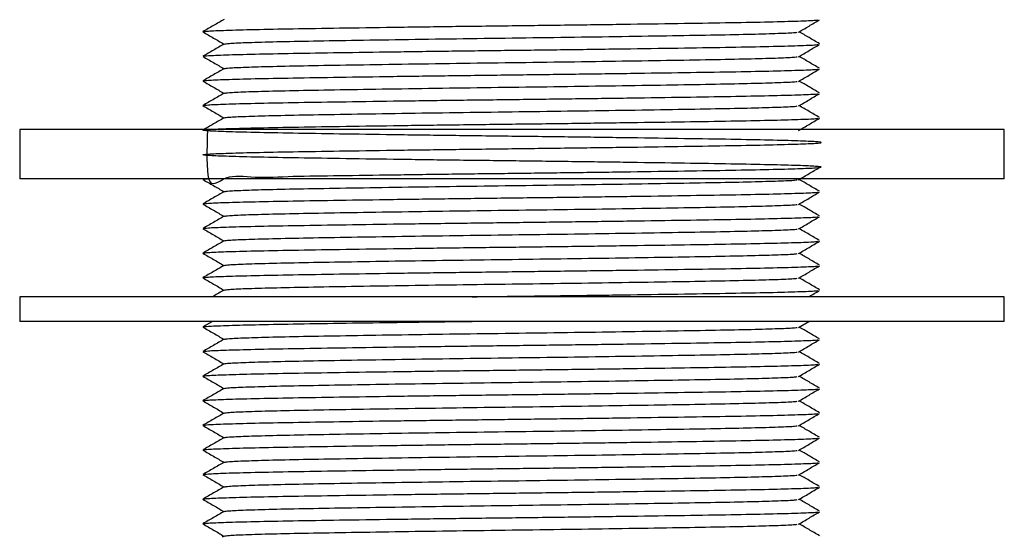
# Model space of a CAD drawing. Header units: millimetres. Extents: x 5 to 273, y 7 to 200.
# Tile 7 of 13: x 108 to 128, y 23 to 33. Entities that reach past the tile are written whole.
import ezdxf

# ---------------------------------------------------------------- set-up
doc = ezdxf.new("R2010")
doc.units = ezdxf.units.MM

msp = doc.modelspace()

# ---------------------------------------------------------------- linework, layer by layer
at = {"color": 7, "linetype": 'Continuous', "lineweight": 25}
for p, q in [((108.08311, 31.21081), (108.08311, 30.21081)), ((124.72239, 31.21081), (108.08311, 31.21081)), ((128.08311, 31.21081), (124.72239, 31.21081)), ((128.08311, 30.21081), (128.08311, 31.21081)), ((124.72239, 30.21081), (108.08311, 30.21081)), ((111.81272, 30.19982), (111.89851, 30.21081)), ((128.08311, 30.21081), (124.72239, 30.21081)), ((108.08311, 27.81309), (108.08311, 27.31309)), ((128.08311, 27.81309), (108.08311, 27.81309)), ((128.08311, 27.31309), (128.08311, 27.81309)), ((128.08311, 27.31309), (108.08311, 27.31309)), ((111.99766, 27.31309), (111.80143, 27.19977)), ((123.90044, 27.19007), (124.11248, 27.31309)), ((112.23455, 22.94989), (112.19292, 22.92585))]:
    msp.add_line(p, q, dxfattribs=at)
for points, knots in [([(112.23455, 33.44989), (112.16236, 33.4082), (112.01799, 33.32483), (111.87362, 33.24146), (111.80143, 33.19977)], [0, 0, 0, 0, 0.49999694, 1, 1, 1, 1]), ([(111.81272, 33.19982), (111.83401, 33.2043), (111.8796, 33.21388), (112.24397, 33.22946), (112.8266, 33.24559), (113.61253, 33.26071), (114.56646, 33.27582), (115.66292, 33.29196), (116.85349, 33.30809), (118.08311, 33.32321), (119.31274, 33.33832), (120.50328, 33.35446), (121.59985, 33.37059), (122.55336, 33.38571), (123.34086, 33.40082), (123.91751, 33.41694), (124.24624, 33.43027), (124.28887, 33.4377), (124.30212, 33.44001)], [0, 0, 0, 0, 0.05760211, 0.12334211, 0.18908211, 0.25355853, 0.31803494, 0.38377494, 0.44951494, 0.51399135, 0.57846777, 0.64420777, 0.70994776, 0.77442418, 0.83890059, 0.90464059, 0.97038059, 1, 1, 1, 1]), ([(123.90044, 33.19007), (123.97228, 33.23175), (124.11595, 33.3151), (124.25963, 33.39845), (124.33147, 33.44012)], [0, 0, 0, 0, 0.49999945, 1, 1, 1, 1]), ([(111.80143, 33.19664), (111.87362, 33.15496), (112.01702, 33.07215), (112.16042, 32.98933), (112.23164, 32.94821)], [0, 0, 0, 0, 0.50338423, 1, 1, 1, 1]), ([(112.24549, 32.94991), (112.26523, 32.95436), (112.30764, 32.96391), (112.64644, 32.97946), (113.18886, 32.99559), (113.92064, 33.01071), (114.80882, 33.02582), (115.82971, 33.04196), (116.93823, 33.05809), (118.08311, 33.07321), (119.22799, 33.08832), (120.33648, 33.10446), (121.35749, 33.12059), (122.24527, 33.13571), (122.97852, 33.15082), (123.51538, 33.16694), (123.82122, 33.18026), (123.8609, 33.18767), (123.87317, 33.18996)], [0, 0, 0, 0, 0.05726825, 0.12304566, 0.18882307, 0.25333612, 0.31784917, 0.38362658, 0.44940399, 0.51391704, 0.57843008, 0.6442075, 0.70998491, 0.77449796, 0.839011, 0.90478842, 0.97056583, 1, 1, 1, 1]), ([(124.33147, 32.95629), (124.25963, 32.99797), (124.12062, 33.07861), (123.98163, 33.15924), (123.91447, 33.19821)], [0, 0, 0, 0, 0.51681643, 1, 1, 1, 1]), ([(112.23455, 32.94989), (112.16236, 32.9082), (112.01799, 32.82483), (111.87362, 32.74146), (111.80143, 32.69977)], [0, 0, 0, 0, 0.49999694, 1, 1, 1, 1]), ([(111.81272, 32.69982), (111.83401, 32.7043), (111.8796, 32.71388), (112.24397, 32.72946), (112.8266, 32.74559), (113.61253, 32.76071), (114.56646, 32.77582), (115.66292, 32.79196), (116.85349, 32.80809), (118.08311, 32.82321), (119.31274, 32.83832), (120.50328, 32.85446), (121.59985, 32.87059), (122.55336, 32.88571), (123.34086, 32.90082), (123.91751, 32.91694), (124.24624, 32.93027), (124.28887, 32.9377), (124.30212, 32.94001)], [0, 0, 0, 0, 0.05760211, 0.12334211, 0.18908211, 0.25355853, 0.31803494, 0.38377494, 0.44951494, 0.51399135, 0.57846777, 0.64420777, 0.70994776, 0.77442418, 0.83890059, 0.90464059, 0.97038059, 1, 1, 1, 1]), ([(123.90044, 32.69007), (123.97228, 32.73175), (124.11595, 32.8151), (124.25963, 32.89845), (124.33147, 32.94012)], [0, 0, 0, 0, 0.49999945, 1, 1, 1, 1]), ([(111.80143, 32.69664), (111.87362, 32.65496), (112.01702, 32.57215), (112.16042, 32.48933), (112.23164, 32.44821)], [0, 0, 0, 0, 0.50338423, 1, 1, 1, 1]), ([(112.24549, 32.44991), (112.26523, 32.45436), (112.30764, 32.46391), (112.64644, 32.47946), (113.18886, 32.49559), (113.92064, 32.51071), (114.80882, 32.52582), (115.82971, 32.54196), (116.93823, 32.55809), (118.08311, 32.57321), (119.22799, 32.58832), (120.33648, 32.60446), (121.35749, 32.62059), (122.24527, 32.63571), (122.97852, 32.65082), (123.51538, 32.66694), (123.82122, 32.68026), (123.8609, 32.68767), (123.87317, 32.68996)], [0, 0, 0, 0, 0.05726825, 0.12304566, 0.18882307, 0.25333612, 0.31784917, 0.38362658, 0.44940399, 0.51391704, 0.57843008, 0.6442075, 0.70998491, 0.77449796, 0.839011, 0.90478842, 0.97056583, 1, 1, 1, 1]), ([(124.33147, 32.45629), (124.25963, 32.49797), (124.12062, 32.57861), (123.98163, 32.65924), (123.91447, 32.69821)], [0, 0, 0, 0, 0.51681643, 1, 1, 1, 1]), ([(112.23455, 32.44989), (112.16236, 32.4082), (112.01799, 32.32483), (111.87362, 32.24146), (111.80143, 32.19977)], [0, 0, 0, 0, 0.49999694, 1, 1, 1, 1]), ([(111.81272, 32.19982), (111.83401, 32.2043), (111.8796, 32.21388), (112.24397, 32.22946), (112.8266, 32.24559), (113.61253, 32.26071), (114.56646, 32.27582), (115.66292, 32.29196), (116.85349, 32.30809), (118.08311, 32.32321), (119.31274, 32.33832), (120.50328, 32.35446), (121.59985, 32.37059), (122.55336, 32.38571), (123.34086, 32.40082), (123.91751, 32.41694), (124.24624, 32.43027), (124.28887, 32.4377), (124.30212, 32.44001)], [0, 0, 0, 0, 0.05760211, 0.12334211, 0.18908211, 0.25355853, 0.31803494, 0.38377494, 0.44951494, 0.51399135, 0.57846777, 0.64420777, 0.70994776, 0.77442418, 0.83890059, 0.90464059, 0.97038059, 1, 1, 1, 1]), ([(123.90044, 32.19007), (123.97228, 32.23175), (124.11595, 32.3151), (124.25963, 32.39845), (124.33147, 32.44012)], [0, 0, 0, 0, 0.49999945, 1, 1, 1, 1]), ([(111.80143, 32.19664), (111.87362, 32.15496), (112.01702, 32.07215), (112.16042, 31.98933), (112.23164, 31.94821)], [0, 0, 0, 0, 0.50338423, 1, 1, 1, 1]), ([(112.24549, 31.94991), (112.26523, 31.95436), (112.30764, 31.96391), (112.64644, 31.97946), (113.18886, 31.99559), (113.92064, 32.01071), (114.80882, 32.02582), (115.82971, 32.04196), (116.93823, 32.05809), (118.08311, 32.07321), (119.22799, 32.08832), (120.33648, 32.10446), (121.35749, 32.12059), (122.24527, 32.13571), (122.97852, 32.15082), (123.51538, 32.16694), (123.82122, 32.18026), (123.8609, 32.18767), (123.87317, 32.18996)], [0, 0, 0, 0, 0.05726825, 0.12304566, 0.18882307, 0.25333612, 0.31784917, 0.38362658, 0.44940399, 0.51391704, 0.57843008, 0.6442075, 0.70998491, 0.77449796, 0.839011, 0.90478842, 0.97056583, 1, 1, 1, 1]), ([(124.33147, 31.95629), (124.25963, 31.99797), (124.12062, 32.07861), (123.98163, 32.15924), (123.91447, 32.19821)], [0, 0, 0, 0, 0.51681643, 1, 1, 1, 1]), ([(112.23455, 31.94989), (112.16236, 31.9082), (112.01799, 31.82483), (111.87362, 31.74146), (111.80143, 31.69977)], [0, 0, 0, 0, 0.49999694, 1, 1, 1, 1]), ([(111.81272, 31.69982), (111.83401, 31.7043), (111.8796, 31.71388), (112.24397, 31.72946), (112.8266, 31.74559), (113.61253, 31.76071), (114.56646, 31.77582), (115.66292, 31.79196), (116.85349, 31.80809), (118.08311, 31.82321), (119.31274, 31.83832), (120.50328, 31.85446), (121.59985, 31.87059), (122.55336, 31.88571), (123.34086, 31.90082), (123.91751, 31.91694), (124.24624, 31.93027), (124.28887, 31.9377), (124.30212, 31.94001)], [0, 0, 0, 0, 0.05760211, 0.12334211, 0.18908211, 0.25355853, 0.31803494, 0.38377494, 0.44951494, 0.51399135, 0.57846777, 0.64420777, 0.70994776, 0.77442418, 0.83890059, 0.90464059, 0.97038059, 1, 1, 1, 1]), ([(123.90044, 31.69007), (123.97228, 31.73175), (124.11595, 31.8151), (124.25963, 31.89845), (124.33147, 31.94012)], [0, 0, 0, 0, 0.49999945, 1, 1, 1, 1]), ([(111.80143, 31.69664), (111.87362, 31.65496), (112.01702, 31.57215), (112.16042, 31.48933), (112.23164, 31.44821)], [0, 0, 0, 0, 0.50338423, 1, 1, 1, 1]), ([(112.24549, 31.44991), (112.26523, 31.45436), (112.30764, 31.46391), (112.64644, 31.47946), (113.18886, 31.49559), (113.92064, 31.51071), (114.80882, 31.52582), (115.82971, 31.54196), (116.93823, 31.55809), (118.08311, 31.57321), (119.22799, 31.58832), (120.33648, 31.60446), (121.35749, 31.62059), (122.24527, 31.63571), (122.97852, 31.65082), (123.51538, 31.66694), (123.82122, 31.68026), (123.8609, 31.68767), (123.87317, 31.68996)], [0, 0, 0, 0, 0.05726825, 0.12304566, 0.18882307, 0.25333612, 0.31784917, 0.38362658, 0.44940399, 0.51391704, 0.57843008, 0.6442075, 0.70998491, 0.77449796, 0.839011, 0.90478842, 0.97056583, 1, 1, 1, 1]), ([(124.33147, 31.45629), (124.25963, 31.49797), (124.12062, 31.57861), (123.98163, 31.65924), (123.91447, 31.69821)], [0, 0, 0, 0, 0.51681643, 1, 1, 1, 1]), ([(111.89851, 31.21081), (111.88617, 30.79647), (111.85876, 29.87613), (112.25214, 30.32761), (112.82446, 30.21986), (113.6131, 30.26754), (114.5663, 30.27395), (115.66296, 30.29246), (116.85348, 30.30796), (118.08311, 30.32324), (119.31272, 30.33831), (120.50332, 30.35446), (121.59969, 30.37059), (122.55395, 30.38571), (123.33863, 30.40082), (123.92601, 30.41696), (124.28592, 30.43309), (124.40583, 30.44821), (124.28592, 30.46332), (123.92601, 30.47946), (123.33863, 30.49559), (122.55395, 30.51071), (121.59969, 30.52582), (120.50332, 30.54196), (119.31272, 30.55809), (118.08311, 30.57321), (116.85349, 30.58832), (115.6629, 30.60446), (114.56653, 30.62059), (113.61227, 30.63571), (112.82759, 30.65082), (112.24021, 30.66696), (111.8803, 30.68309), (111.76039, 30.69821), (111.8803, 30.71332), (112.24021, 30.72946), (112.82759, 30.74559), (113.61227, 30.76071), (114.56653, 30.77582), (115.6629, 30.79196), (116.85349, 30.80809), (118.08311, 30.82321), (119.31272, 30.83832), (120.50332, 30.85446), (121.59969, 30.87059), (122.55395, 30.88571), (123.33863, 30.90082), (123.92601, 30.91696), (124.28592, 30.93309), (124.40583, 30.94821), (124.28592, 30.96332), (123.92601, 30.97946), (123.33863, 30.99559), (122.55395, 31.01071), (121.59969, 31.02582), (120.50332, 31.04196), (119.31272, 31.05809), (118.08311, 31.07321), (116.85349, 31.08832), (115.6629, 31.10446), (114.56653, 31.12059), (113.61227, 31.13571), (112.82759, 31.15082), (112.24021, 31.16696), (111.8803, 31.18309), (111.76039, 31.19821), (111.8803, 31.21332), (112.24021, 31.22946), (112.82759, 31.24559), (113.61227, 31.26071), (114.56653, 31.27582), (115.6629, 31.29196), (116.85349, 31.30809), (118.08311, 31.32321), (119.31274, 31.33832), (120.50327, 31.35446), (121.59985, 31.37059), (122.55336, 31.38571), (123.34086, 31.40082), (123.91751, 31.41694), (124.24624, 31.43027), (124.28887, 31.4377), (124.30212, 31.44001)], [0, 0, 0, 0, 0.01042623, 0.02315875, 0.03589128, 0.04837907, 0.06086686, 0.07359939, 0.08633191, 0.0988197, 0.1113075, 0.12404002, 0.13677254, 0.14926034, 0.16174813, 0.17448065, 0.18721318, 0.19970097, 0.21218876, 0.22492129, 0.23765381, 0.2501416, 0.2626294, 0.27536192, 0.28809444, 0.30058224, 0.31307003, 0.32580255, 0.33853508, 0.35102287, 0.36351066, 0.37624319, 0.38897571, 0.4014635, 0.4139513, 0.42668382, 0.43941634, 0.45190414, 0.46439193, 0.47712445, 0.48985698, 0.50234477, 0.51483256, 0.52756509, 0.54029761, 0.5527854, 0.5652732, 0.57800572, 0.59073825, 0.60322604, 0.61571383, 0.62844635, 0.64117888, 0.65366667, 0.66615446, 0.67888699, 0.69161951, 0.7041073, 0.7165951, 0.72932762, 0.74206015, 0.75454794, 0.76703573, 0.77976826, 0.79250078, 0.80498857, 0.81747636, 0.83020889, 0.84294141, 0.85542921, 0.867917, 0.88064952, 0.89338205, 0.90586984, 0.91835763, 0.93109016, 0.94382268, 0.95631047, 0.96879826, 0.98153079, 0.99426331, 1, 1, 1, 1]), ([(112.23455, 31.44989), (112.16236, 31.4082), (112.01799, 31.32483), (111.87362, 31.24146), (111.80143, 31.19977)], [0, 0, 0, 0, 0.49999694, 1, 1, 1, 1]), ([(123.90044, 31.19007), (123.97228, 31.23175), (124.11595, 31.3151), (124.25963, 31.39845), (124.33147, 31.44012)], [0, 0, 0, 0, 0.49999945, 1, 1, 1, 1]), ([(123.90044, 30.19007), (123.97228, 30.23175), (124.11595, 30.3151), (124.25963, 30.39845), (124.33147, 30.44012)], [0, 0, 0, 0, 0.49999945, 1, 1, 1, 1]), ([(111.80143, 30.19664), (111.87362, 30.15496), (112.01702, 30.07215), (112.16042, 29.98933), (112.23164, 29.94821)], [0, 0, 0, 0, 0.50338423, 1, 1, 1, 1]), ([(112.24549, 29.94991), (112.26523, 29.95436), (112.30764, 29.96391), (112.64644, 29.97946), (113.18886, 29.99559), (113.92064, 30.01071), (114.80882, 30.02582), (115.82971, 30.04196), (116.93823, 30.05809), (118.08311, 30.07321), (119.22799, 30.08832), (120.33648, 30.10446), (121.35749, 30.12059), (122.24527, 30.13571), (122.97852, 30.15082), (123.51538, 30.16694), (123.82122, 30.18026), (123.8609, 30.18767), (123.87317, 30.18996)], [0, 0, 0, 0, 0.05726825, 0.12304566, 0.18882307, 0.25333612, 0.31784917, 0.38362658, 0.44940399, 0.51391704, 0.57843008, 0.6442075, 0.70998491, 0.77449796, 0.839011, 0.90478842, 0.97056583, 1, 1, 1, 1]), ([(124.33147, 29.95629), (124.25963, 29.99797), (124.12062, 30.07861), (123.98163, 30.15924), (123.91447, 30.19821)], [0, 0, 0, 0, 0.51681643, 1, 1, 1, 1]), ([(112.23455, 29.94989), (112.16236, 29.9082), (112.01799, 29.82483), (111.87362, 29.74146), (111.80143, 29.69977)], [0, 0, 0, 0, 0.49999694, 1, 1, 1, 1]), ([(111.81272, 29.69982), (111.83401, 29.7043), (111.8796, 29.71388), (112.24397, 29.72946), (112.8266, 29.74559), (113.61253, 29.76071), (114.56646, 29.77582), (115.66292, 29.79196), (116.85349, 29.80809), (118.08311, 29.82321), (119.31274, 29.83832), (120.50328, 29.85446), (121.59985, 29.87059), (122.55336, 29.88571), (123.34086, 29.90082), (123.91751, 29.91694), (124.24624, 29.93027), (124.28887, 29.9377), (124.30212, 29.94001)], [0, 0, 0, 0, 0.05760211, 0.12334211, 0.18908211, 0.25355853, 0.31803494, 0.38377494, 0.44951494, 0.51399135, 0.57846777, 0.64420777, 0.70994776, 0.77442418, 0.83890059, 0.90464059, 0.97038059, 1, 1, 1, 1]), ([(123.90044, 29.69007), (123.97228, 29.73175), (124.11595, 29.8151), (124.25963, 29.89845), (124.33147, 29.94012)], [0, 0, 0, 0, 0.49999945, 1, 1, 1, 1]), ([(111.80143, 29.69664), (111.87362, 29.65496), (112.01702, 29.57215), (112.16042, 29.48933), (112.23164, 29.44821)], [0, 0, 0, 0, 0.50338423, 1, 1, 1, 1]), ([(112.24549, 29.44991), (112.26523, 29.45436), (112.30764, 29.46391), (112.64644, 29.47946), (113.18886, 29.49559), (113.92064, 29.51071), (114.80882, 29.52582), (115.82971, 29.54196), (116.93823, 29.55809), (118.08311, 29.57321), (119.22799, 29.58832), (120.33648, 29.60446), (121.35749, 29.62059), (122.24527, 29.63571), (122.97852, 29.65082), (123.51538, 29.66694), (123.82122, 29.68026), (123.8609, 29.68767), (123.87317, 29.68996)], [0, 0, 0, 0, 0.05726825, 0.12304566, 0.18882307, 0.25333612, 0.31784917, 0.38362658, 0.44940399, 0.51391704, 0.57843008, 0.6442075, 0.70998491, 0.77449796, 0.839011, 0.90478842, 0.97056583, 1, 1, 1, 1]), ([(124.33147, 29.45629), (124.25963, 29.49797), (124.12062, 29.57861), (123.98163, 29.65924), (123.91447, 29.69821)], [0, 0, 0, 0, 0.51681643, 1, 1, 1, 1]), ([(112.23455, 29.44989), (112.16236, 29.4082), (112.01799, 29.32483), (111.87362, 29.24146), (111.80143, 29.19977)], [0, 0, 0, 0, 0.49999694, 1, 1, 1, 1]), ([(111.81272, 29.19982), (111.83401, 29.2043), (111.8796, 29.21388), (112.24397, 29.22946), (112.8266, 29.24559), (113.61253, 29.26071), (114.56646, 29.27582), (115.66292, 29.29196), (116.85349, 29.30809), (118.08311, 29.32321), (119.31274, 29.33832), (120.50328, 29.35446), (121.59985, 29.37059), (122.55336, 29.38571), (123.34086, 29.40082), (123.91751, 29.41694), (124.24624, 29.43027), (124.28887, 29.4377), (124.30212, 29.44001)], [0, 0, 0, 0, 0.05760211, 0.12334211, 0.18908211, 0.25355853, 0.31803494, 0.38377494, 0.44951494, 0.51399135, 0.57846777, 0.64420777, 0.70994776, 0.77442418, 0.83890059, 0.90464059, 0.97038059, 1, 1, 1, 1]), ([(123.90044, 29.19007), (123.97228, 29.23175), (124.11595, 29.3151), (124.25963, 29.39845), (124.33147, 29.44012)], [0, 0, 0, 0, 0.49999945, 1, 1, 1, 1]), ([(111.80143, 29.19664), (111.87362, 29.15496), (112.01702, 29.07215), (112.16042, 28.98933), (112.23164, 28.94821)], [0, 0, 0, 0, 0.50338423, 1, 1, 1, 1]), ([(112.24549, 28.94991), (112.26523, 28.95436), (112.30764, 28.96391), (112.64644, 28.97946), (113.18886, 28.99559), (113.92064, 29.01071), (114.80882, 29.02582), (115.82971, 29.04196), (116.93823, 29.05809), (118.08311, 29.07321), (119.22799, 29.08832), (120.33648, 29.10446), (121.35749, 29.12059), (122.24527, 29.13571), (122.97852, 29.15082), (123.51538, 29.16694), (123.82122, 29.18026), (123.8609, 29.18767), (123.87317, 29.18996)], [0, 0, 0, 0, 0.05726825, 0.12304566, 0.18882307, 0.25333612, 0.31784917, 0.38362658, 0.44940399, 0.51391704, 0.57843008, 0.6442075, 0.70998491, 0.77449796, 0.839011, 0.90478842, 0.97056583, 1, 1, 1, 1]), ([(124.33147, 28.95629), (124.25963, 28.99797), (124.12062, 29.07861), (123.98163, 29.15924), (123.91447, 29.19821)], [0, 0, 0, 0, 0.51681643, 1, 1, 1, 1]), ([(112.23455, 28.94989), (112.16236, 28.9082), (112.01799, 28.82483), (111.87362, 28.74146), (111.80143, 28.69977)], [0, 0, 0, 0, 0.49999694, 1, 1, 1, 1]), ([(111.81272, 28.69982), (111.83401, 28.7043), (111.8796, 28.71388), (112.24397, 28.72946), (112.8266, 28.74559), (113.61253, 28.76071), (114.56646, 28.77582), (115.66292, 28.79196), (116.85349, 28.80809), (118.08311, 28.82321), (119.31274, 28.83832), (120.50328, 28.85446), (121.59985, 28.87059), (122.55336, 28.88571), (123.34086, 28.90082), (123.91751, 28.91694), (124.24624, 28.93027), (124.28887, 28.9377), (124.30212, 28.94001)], [0, 0, 0, 0, 0.05760211, 0.12334211, 0.18908211, 0.25355853, 0.31803494, 0.38377494, 0.44951494, 0.51399135, 0.57846777, 0.64420777, 0.70994776, 0.77442418, 0.83890059, 0.90464059, 0.97038059, 1, 1, 1, 1]), ([(123.90044, 28.69007), (123.97228, 28.73175), (124.11595, 28.8151), (124.25963, 28.89845), (124.33147, 28.94012)], [0, 0, 0, 0, 0.49999945, 1, 1, 1, 1]), ([(111.80143, 28.69664), (111.87362, 28.65496), (112.01702, 28.57215), (112.16042, 28.48933), (112.23164, 28.44821)], [0, 0, 0, 0, 0.50338423, 1, 1, 1, 1]), ([(112.24549, 28.44991), (112.26523, 28.45436), (112.30764, 28.46391), (112.64644, 28.47946), (113.18886, 28.49559), (113.92064, 28.51071), (114.80882, 28.52582), (115.82971, 28.54196), (116.93823, 28.55809), (118.08311, 28.57321), (119.22799, 28.58832), (120.33648, 28.60446), (121.35749, 28.62059), (122.24527, 28.63571), (122.97852, 28.65082), (123.51538, 28.66694), (123.82122, 28.68026), (123.8609, 28.68767), (123.87317, 28.68996)], [0, 0, 0, 0, 0.05726825, 0.12304566, 0.18882307, 0.25333612, 0.31784917, 0.38362658, 0.44940399, 0.51391704, 0.57843008, 0.6442075, 0.70998491, 0.77449796, 0.839011, 0.90478842, 0.97056583, 1, 1, 1, 1]), ([(124.33147, 28.45629), (124.25963, 28.49797), (124.12062, 28.57861), (123.98163, 28.65924), (123.91447, 28.69821)], [0, 0, 0, 0, 0.51681643, 1, 1, 1, 1]), ([(112.23455, 28.44989), (112.16236, 28.4082), (112.01799, 28.32483), (111.87362, 28.24146), (111.80143, 28.19977)], [0, 0, 0, 0, 0.49999694, 1, 1, 1, 1]), ([(111.81272, 28.19982), (111.83401, 28.2043), (111.8796, 28.21388), (112.24397, 28.22946), (112.8266, 28.24559), (113.61253, 28.26071), (114.56646, 28.27582), (115.66292, 28.29196), (116.85349, 28.30809), (118.08311, 28.32321), (119.31274, 28.33832), (120.50328, 28.35446), (121.59985, 28.37059), (122.55336, 28.38571), (123.34086, 28.40082), (123.91751, 28.41694), (124.24624, 28.43027), (124.28887, 28.4377), (124.30212, 28.44001)], [0, 0, 0, 0, 0.05760211, 0.12334211, 0.18908211, 0.25355853, 0.31803494, 0.38377494, 0.44951494, 0.51399135, 0.57846777, 0.64420777, 0.70994776, 0.77442418, 0.83890059, 0.90464059, 0.97038059, 1, 1, 1, 1]), ([(123.90044, 28.19007), (123.97228, 28.23175), (124.11595, 28.3151), (124.25963, 28.39845), (124.33147, 28.44012)], [0, 0, 0, 0, 0.49999945, 1, 1, 1, 1]), ([(111.80143, 28.19664), (111.87362, 28.15496), (112.01702, 28.07215), (112.16042, 27.98933), (112.23164, 27.94821)], [0, 0, 0, 0, 0.50338423, 1, 1, 1, 1]), ([(112.24549, 27.94991), (112.26523, 27.95436), (112.30764, 27.96391), (112.64644, 27.97946), (113.18886, 27.99559), (113.92064, 28.01071), (114.80882, 28.02582), (115.82971, 28.04196), (116.93823, 28.05809), (118.08311, 28.07321), (119.22799, 28.08832), (120.33648, 28.10446), (121.35749, 28.12059), (122.24527, 28.13571), (122.97852, 28.15082), (123.51538, 28.16694), (123.82122, 28.18026), (123.8609, 28.18767), (123.87317, 28.18996)], [0, 0, 0, 0, 0.05726825, 0.12304566, 0.18882307, 0.25333612, 0.31784917, 0.38362658, 0.44940399, 0.51391704, 0.57843008, 0.6442075, 0.70998491, 0.77449796, 0.839011, 0.90478842, 0.97056583, 1, 1, 1, 1]), ([(124.33147, 27.95629), (124.25963, 27.99797), (124.12062, 28.07861), (123.98163, 28.15924), (123.91447, 28.19821)], [0, 0, 0, 0, 0.51681643, 1, 1, 1, 1]), ([(112.23455, 27.94989), (112.16236, 27.9082), (112.0834, 27.8626), (112.00443, 27.817), (111.99766, 27.81309)], [0, 0, 0, 0, 0.91415475, 1, 1, 1, 1]), ([(117.27287, 27.81309), (117.54258, 27.81647), (118.21639, 27.82491), (119.31342, 27.83831), (120.50309, 27.85446), (121.5999, 27.87059), (122.55334, 27.88571), (123.34086, 27.90082), (123.91751, 27.91694), (124.24624, 27.93027), (124.28887, 27.9377), (124.30212, 27.94001)], [0, 0, 0, 0, 0.081341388, 0.203215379, 0.32747781, 0.451740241, 0.573614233, 0.695488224, 0.819750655, 0.944013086, 1, 1, 1, 1]), ([(124.11248, 27.81309), (124.11364, 27.81376), (124.18663, 27.8561), (124.25963, 27.89845), (124.33147, 27.94012)], [0, 0, 0, 0, 0.01583395, 1, 1, 1, 1]), ([(111.81272, 27.19982), (111.83401, 27.2043), (111.8796, 27.21388), (112.24398, 27.22946), (112.82658, 27.24559), (113.61261, 27.26071), (114.56615, 27.27583), (115.66409, 27.29193), (116.58891, 27.30461), (117.13786, 27.31141), (117.27287, 27.31309)], [0, 0, 0, 0, 0.12230829, 0.26189599, 0.4014837, 0.5383884, 0.6752931, 0.81488081, 0.95446851, 1, 1, 1, 1]), ([(111.80143, 27.19664), (111.87362, 27.15496), (112.01702, 27.07215), (112.16042, 26.98933), (112.23164, 26.94821)], [0, 0, 0, 0, 0.50338423, 1, 1, 1, 1]), ([(112.24549, 26.94991), (112.26523, 26.95436), (112.30764, 26.96391), (112.64644, 26.97946), (113.18886, 26.99559), (113.92064, 27.01071), (114.80882, 27.02582), (115.82971, 27.04196), (116.93823, 27.05809), (118.08311, 27.07321), (119.22799, 27.08832), (120.33648, 27.10446), (121.35749, 27.12059), (122.24527, 27.13571), (122.97852, 27.15082), (123.51538, 27.16694), (123.82122, 27.18026), (123.8609, 27.18767), (123.87317, 27.18996)], [0, 0, 0, 0, 0.05726825, 0.12304566, 0.18882307, 0.25333612, 0.31784917, 0.38362658, 0.44940399, 0.51391704, 0.57843008, 0.6442075, 0.70998491, 0.77449796, 0.839011, 0.90478842, 0.97056583, 1, 1, 1, 1]), ([(124.33147, 26.95629), (124.25963, 26.99797), (124.12062, 27.07861), (123.98163, 27.15924), (123.91447, 27.19821)], [0, 0, 0, 0, 0.51681643, 1, 1, 1, 1]), ([(112.23455, 26.94989), (112.16236, 26.9082), (112.01799, 26.82483), (111.87362, 26.74146), (111.80143, 26.69977)], [0, 0, 0, 0, 0.49999694, 1, 1, 1, 1]), ([(111.81272, 26.69982), (111.83401, 26.7043), (111.8796, 26.71388), (112.24397, 26.72946), (112.8266, 26.74559), (113.61253, 26.76071), (114.56646, 26.77582), (115.66292, 26.79196), (116.85349, 26.80809), (118.08311, 26.82321), (119.31274, 26.83832), (120.50328, 26.85446), (121.59985, 26.87059), (122.55336, 26.88571), (123.34086, 26.90082), (123.91751, 26.91694), (124.24624, 26.93027), (124.28887, 26.9377), (124.30212, 26.94001)], [0, 0, 0, 0, 0.05760211, 0.12334211, 0.18908211, 0.25355853, 0.31803494, 0.38377494, 0.44951494, 0.51399135, 0.57846777, 0.64420777, 0.70994776, 0.77442418, 0.83890059, 0.90464059, 0.97038059, 1, 1, 1, 1]), ([(123.90044, 26.69007), (123.97228, 26.73175), (124.11595, 26.8151), (124.25963, 26.89845), (124.33147, 26.94012)], [0, 0, 0, 0, 0.49999945, 1, 1, 1, 1]), ([(111.80143, 26.69664), (111.87362, 26.65496), (112.01702, 26.57215), (112.16042, 26.48933), (112.23164, 26.44821)], [0, 0, 0, 0, 0.50338423, 1, 1, 1, 1]), ([(112.24549, 26.44991), (112.26523, 26.45436), (112.30764, 26.46391), (112.64644, 26.47946), (113.18886, 26.49559), (113.92064, 26.51071), (114.80882, 26.52582), (115.82971, 26.54196), (116.93823, 26.55809), (118.08311, 26.57321), (119.22799, 26.58832), (120.33648, 26.60446), (121.35749, 26.62059), (122.24527, 26.63571), (122.97852, 26.65082), (123.51538, 26.66694), (123.82122, 26.68026), (123.8609, 26.68767), (123.87317, 26.68996)], [0, 0, 0, 0, 0.05726825, 0.12304566, 0.18882307, 0.25333612, 0.31784917, 0.38362658, 0.44940399, 0.51391704, 0.57843008, 0.6442075, 0.70998491, 0.77449796, 0.839011, 0.90478842, 0.97056583, 1, 1, 1, 1]), ([(124.33147, 26.45629), (124.25963, 26.49797), (124.12062, 26.57861), (123.98163, 26.65924), (123.91447, 26.69821)], [0, 0, 0, 0, 0.51681643, 1, 1, 1, 1]), ([(112.23455, 26.44989), (112.16236, 26.4082), (112.01799, 26.32483), (111.87362, 26.24146), (111.80143, 26.19977)], [0, 0, 0, 0, 0.49999694, 1, 1, 1, 1]), ([(111.81272, 26.19982), (111.83401, 26.2043), (111.8796, 26.21388), (112.24397, 26.22946), (112.8266, 26.24559), (113.61253, 26.26071), (114.56646, 26.27582), (115.66292, 26.29196), (116.85349, 26.30809), (118.08311, 26.32321), (119.31274, 26.33832), (120.50328, 26.35446), (121.59985, 26.37059), (122.55336, 26.38571), (123.34086, 26.40082), (123.91751, 26.41694), (124.24624, 26.43027), (124.28887, 26.4377), (124.30212, 26.44001)], [0, 0, 0, 0, 0.05760211, 0.12334211, 0.18908211, 0.25355853, 0.31803494, 0.38377494, 0.44951494, 0.51399135, 0.57846777, 0.64420777, 0.70994776, 0.77442418, 0.83890059, 0.90464059, 0.97038059, 1, 1, 1, 1]), ([(123.90044, 26.19007), (123.97228, 26.23175), (124.11595, 26.3151), (124.25963, 26.39845), (124.33147, 26.44012)], [0, 0, 0, 0, 0.49999945, 1, 1, 1, 1]), ([(111.80143, 26.19664), (111.87362, 26.15496), (112.01702, 26.07215), (112.16042, 25.98933), (112.23164, 25.94821)], [0, 0, 0, 0, 0.50338423, 1, 1, 1, 1]), ([(112.24549, 25.94991), (112.26523, 25.95436), (112.30764, 25.96391), (112.64644, 25.97946), (113.18886, 25.99559), (113.92064, 26.01071), (114.80882, 26.02582), (115.82971, 26.04196), (116.93823, 26.05809), (118.08311, 26.07321), (119.22799, 26.08832), (120.33648, 26.10446), (121.35749, 26.12059), (122.24527, 26.13571), (122.97852, 26.15082), (123.51538, 26.16694), (123.82122, 26.18026), (123.8609, 26.18767), (123.87317, 26.18996)], [0, 0, 0, 0, 0.05726825, 0.12304566, 0.18882307, 0.25333612, 0.31784917, 0.38362658, 0.44940399, 0.51391704, 0.57843008, 0.6442075, 0.70998491, 0.77449796, 0.839011, 0.90478842, 0.97056583, 1, 1, 1, 1]), ([(124.33147, 25.95629), (124.25963, 25.99797), (124.12062, 26.07861), (123.98163, 26.15924), (123.91447, 26.19821)], [0, 0, 0, 0, 0.51681643, 1, 1, 1, 1]), ([(112.23455, 25.94989), (112.16236, 25.9082), (112.01799, 25.82483), (111.87362, 25.74146), (111.80143, 25.69977)], [0, 0, 0, 0, 0.49999694, 1, 1, 1, 1]), ([(111.81272, 25.69982), (111.83401, 25.7043), (111.8796, 25.71388), (112.24397, 25.72946), (112.8266, 25.74559), (113.61253, 25.76071), (114.56646, 25.77582), (115.66292, 25.79196), (116.85349, 25.80809), (118.08311, 25.82321), (119.31274, 25.83832), (120.50328, 25.85446), (121.59985, 25.87059), (122.55336, 25.88571), (123.34086, 25.90082), (123.91751, 25.91694), (124.24624, 25.93027), (124.28887, 25.9377), (124.30212, 25.94001)], [0, 0, 0, 0, 0.05760211, 0.12334211, 0.18908211, 0.25355853, 0.31803494, 0.38377494, 0.44951494, 0.51399135, 0.57846777, 0.64420777, 0.70994776, 0.77442418, 0.83890059, 0.90464059, 0.97038059, 1, 1, 1, 1]), ([(123.90044, 25.69007), (123.97228, 25.73175), (124.11595, 25.8151), (124.25963, 25.89845), (124.33147, 25.94012)], [0, 0, 0, 0, 0.49999945, 1, 1, 1, 1]), ([(111.80143, 25.69664), (111.87362, 25.65496), (112.01702, 25.57215), (112.16042, 25.48933), (112.23164, 25.44821)], [0, 0, 0, 0, 0.50338423, 1, 1, 1, 1]), ([(112.24549, 25.44991), (112.26523, 25.45436), (112.30764, 25.46391), (112.64644, 25.47946), (113.18886, 25.49559), (113.92064, 25.51071), (114.80882, 25.52582), (115.82971, 25.54196), (116.93823, 25.55809), (118.08311, 25.57321), (119.22799, 25.58832), (120.33648, 25.60446), (121.35749, 25.62059), (122.24527, 25.63571), (122.97852, 25.65082), (123.51538, 25.66694), (123.82122, 25.68026), (123.8609, 25.68767), (123.87317, 25.68996)], [0, 0, 0, 0, 0.05726825, 0.12304566, 0.18882307, 0.25333612, 0.31784917, 0.38362658, 0.44940399, 0.51391704, 0.57843008, 0.6442075, 0.70998491, 0.77449796, 0.839011, 0.90478842, 0.97056583, 1, 1, 1, 1]), ([(124.33147, 25.45629), (124.25963, 25.49797), (124.12062, 25.57861), (123.98163, 25.65924), (123.91447, 25.69821)], [0, 0, 0, 0, 0.51681643, 1, 1, 1, 1]), ([(112.23455, 25.44989), (112.16236, 25.4082), (112.01799, 25.32483), (111.87362, 25.24146), (111.80143, 25.19977)], [0, 0, 0, 0, 0.49999694, 1, 1, 1, 1]), ([(111.81272, 25.19982), (111.83401, 25.2043), (111.8796, 25.21388), (112.24397, 25.22946), (112.8266, 25.24559), (113.61253, 25.26071), (114.56646, 25.27582), (115.66292, 25.29196), (116.85349, 25.30809), (118.08311, 25.32321), (119.31274, 25.33832), (120.50328, 25.35446), (121.59985, 25.37059), (122.55336, 25.38571), (123.34086, 25.40082), (123.91751, 25.41694), (124.24624, 25.43027), (124.28887, 25.4377), (124.30212, 25.44001)], [0, 0, 0, 0, 0.05760211, 0.12334211, 0.18908211, 0.25355853, 0.31803494, 0.38377494, 0.44951494, 0.51399135, 0.57846777, 0.64420777, 0.70994776, 0.77442418, 0.83890059, 0.90464059, 0.97038059, 1, 1, 1, 1]), ([(123.90044, 25.19007), (123.97228, 25.23175), (124.11595, 25.3151), (124.25963, 25.39845), (124.33147, 25.44012)], [0, 0, 0, 0, 0.49999945, 1, 1, 1, 1]), ([(111.80143, 25.19664), (111.87362, 25.15496), (112.01702, 25.07215), (112.16042, 24.98933), (112.23164, 24.94821)], [0, 0, 0, 0, 0.50338423, 1, 1, 1, 1]), ([(112.24549, 24.94991), (112.26523, 24.95436), (112.30764, 24.96391), (112.64644, 24.97946), (113.18886, 24.99559), (113.92064, 25.01071), (114.80882, 25.02582), (115.82971, 25.04196), (116.93823, 25.05809), (118.08311, 25.07321), (119.22799, 25.08832), (120.33648, 25.10446), (121.35749, 25.12059), (122.24527, 25.13571), (122.97852, 25.15082), (123.51538, 25.16694), (123.82122, 25.18026), (123.8609, 25.18767), (123.87317, 25.18996)], [0, 0, 0, 0, 0.05726825, 0.12304566, 0.18882307, 0.25333612, 0.31784917, 0.38362658, 0.44940399, 0.51391704, 0.57843008, 0.6442075, 0.70998491, 0.77449796, 0.839011, 0.90478842, 0.97056583, 1, 1, 1, 1]), ([(124.33147, 24.95629), (124.25963, 24.99797), (124.12062, 25.07861), (123.98163, 25.15924), (123.91447, 25.19821)], [0, 0, 0, 0, 0.51681643, 1, 1, 1, 1]), ([(112.23455, 24.94989), (112.16236, 24.9082), (112.01799, 24.82483), (111.87362, 24.74146), (111.80143, 24.69977)], [0, 0, 0, 0, 0.49999694, 1, 1, 1, 1]), ([(111.81272, 24.69982), (111.83401, 24.7043), (111.8796, 24.71388), (112.24397, 24.72946), (112.8266, 24.74559), (113.61253, 24.76071), (114.56646, 24.77582), (115.66292, 24.79196), (116.85349, 24.80809), (118.08311, 24.82321), (119.31274, 24.83832), (120.50328, 24.85446), (121.59985, 24.87059), (122.55336, 24.88571), (123.34086, 24.90082), (123.91751, 24.91694), (124.24624, 24.93027), (124.28887, 24.9377), (124.30212, 24.94001)], [0, 0, 0, 0, 0.05760211, 0.12334211, 0.18908211, 0.25355853, 0.31803494, 0.38377494, 0.44951494, 0.51399135, 0.57846777, 0.64420777, 0.70994776, 0.77442418, 0.83890059, 0.90464059, 0.97038059, 1, 1, 1, 1]), ([(123.90044, 24.69007), (123.97228, 24.73175), (124.11595, 24.8151), (124.25963, 24.89845), (124.33147, 24.94012)], [0, 0, 0, 0, 0.49999945, 1, 1, 1, 1]), ([(111.80143, 24.69664), (111.87362, 24.65496), (112.01702, 24.57215), (112.16042, 24.48933), (112.23164, 24.44821)], [0, 0, 0, 0, 0.50338423, 1, 1, 1, 1]), ([(112.24549, 24.44991), (112.26523, 24.45436), (112.30764, 24.46391), (112.64644, 24.47946), (113.18886, 24.49559), (113.92064, 24.51071), (114.80882, 24.52582), (115.82971, 24.54196), (116.93823, 24.55809), (118.08311, 24.57321), (119.22799, 24.58832), (120.33648, 24.60446), (121.35749, 24.62059), (122.24527, 24.63571), (122.97852, 24.65082), (123.51538, 24.66694), (123.82122, 24.68026), (123.8609, 24.68767), (123.87317, 24.68996)], [0, 0, 0, 0, 0.05726825, 0.12304566, 0.18882307, 0.25333612, 0.31784917, 0.38362658, 0.44940399, 0.51391704, 0.57843008, 0.6442075, 0.70998491, 0.77449796, 0.839011, 0.90478842, 0.97056583, 1, 1, 1, 1]), ([(124.33147, 24.45629), (124.25963, 24.49797), (124.12062, 24.57861), (123.98163, 24.65924), (123.91447, 24.69821)], [0, 0, 0, 0, 0.51681643, 1, 1, 1, 1]), ([(112.23455, 24.44989), (112.16236, 24.4082), (112.01799, 24.32483), (111.87362, 24.24146), (111.80143, 24.19977)], [0, 0, 0, 0, 0.49999694, 1, 1, 1, 1]), ([(111.81272, 24.19982), (111.83401, 24.2043), (111.8796, 24.21388), (112.24397, 24.22946), (112.8266, 24.24559), (113.61253, 24.26071), (114.56646, 24.27582), (115.66292, 24.29196), (116.85349, 24.30809), (118.08311, 24.32321), (119.31274, 24.33832), (120.50328, 24.35446), (121.59985, 24.37059), (122.55336, 24.38571), (123.34086, 24.40082), (123.91751, 24.41694), (124.24624, 24.43027), (124.28887, 24.4377), (124.30212, 24.44001)], [0, 0, 0, 0, 0.05760211, 0.12334211, 0.18908211, 0.25355853, 0.31803494, 0.38377494, 0.44951494, 0.51399135, 0.57846777, 0.64420777, 0.70994776, 0.77442418, 0.83890059, 0.90464059, 0.97038059, 1, 1, 1, 1]), ([(123.90044, 24.19007), (123.97228, 24.23175), (124.11595, 24.3151), (124.25963, 24.39845), (124.33147, 24.44012)], [0, 0, 0, 0, 0.49999945, 1, 1, 1, 1]), ([(111.80143, 24.19664), (111.87362, 24.15496), (112.01702, 24.07215), (112.16042, 23.98933), (112.23164, 23.94821)], [0, 0, 0, 0, 0.50338423, 1, 1, 1, 1]), ([(112.24549, 23.94991), (112.26523, 23.95436), (112.30764, 23.96391), (112.64644, 23.97946), (113.18886, 23.99559), (113.92064, 24.01071), (114.80882, 24.02582), (115.82971, 24.04196), (116.93823, 24.05809), (118.08311, 24.07321), (119.22799, 24.08832), (120.33648, 24.10446), (121.35749, 24.12059), (122.24527, 24.13571), (122.97852, 24.15082), (123.51538, 24.16694), (123.82122, 24.18026), (123.8609, 24.18767), (123.87317, 24.18996)], [0, 0, 0, 0, 0.05726825, 0.12304566, 0.18882307, 0.25333612, 0.31784917, 0.38362658, 0.44940399, 0.51391704, 0.57843008, 0.6442075, 0.70998491, 0.77449796, 0.839011, 0.90478842, 0.97056583, 1, 1, 1, 1]), ([(124.33147, 23.95629), (124.25963, 23.99797), (124.12062, 24.07861), (123.98163, 24.15924), (123.91447, 24.19821)], [0, 0, 0, 0, 0.51681643, 1, 1, 1, 1]), ([(112.23455, 23.94989), (112.16236, 23.9082), (112.01799, 23.82483), (111.87362, 23.74146), (111.80143, 23.69977)], [0, 0, 0, 0, 0.49999694, 1, 1, 1, 1]), ([(111.81272, 23.69982), (111.83401, 23.7043), (111.8796, 23.71388), (112.24397, 23.72946), (112.8266, 23.74559), (113.61253, 23.76071), (114.56646, 23.77582), (115.66292, 23.79196), (116.85349, 23.80809), (118.08311, 23.82321), (119.31274, 23.83832), (120.50328, 23.85446), (121.59985, 23.87059), (122.55336, 23.88571), (123.34086, 23.90082), (123.91751, 23.91694), (124.24624, 23.93027), (124.28887, 23.9377), (124.30212, 23.94001)], [0, 0, 0, 0, 0.05760211, 0.12334211, 0.18908211, 0.25355853, 0.31803494, 0.38377494, 0.44951494, 0.51399135, 0.57846777, 0.64420777, 0.70994776, 0.77442418, 0.83890059, 0.90464059, 0.97038059, 1, 1, 1, 1]), ([(123.90044, 23.69007), (123.97228, 23.73175), (124.11595, 23.8151), (124.25963, 23.89845), (124.33147, 23.94012)], [0, 0, 0, 0, 0.49999945, 1, 1, 1, 1]), ([(111.80143, 23.69664), (111.87362, 23.65496), (112.01702, 23.57215), (112.16042, 23.48933), (112.23164, 23.44821)], [0, 0, 0, 0, 0.50338423, 1, 1, 1, 1]), ([(112.24549, 23.44991), (112.26523, 23.45436), (112.30764, 23.46391), (112.64644, 23.47946), (113.18886, 23.49559), (113.92064, 23.51071), (114.80882, 23.52582), (115.82971, 23.54196), (116.93823, 23.55809), (118.08311, 23.57321), (119.22799, 23.58832), (120.33648, 23.60446), (121.35749, 23.62059), (122.24527, 23.63571), (122.97852, 23.65082), (123.51538, 23.66694), (123.82122, 23.68026), (123.8609, 23.68767), (123.87317, 23.68996)], [0, 0, 0, 0, 0.05726825, 0.12304566, 0.18882307, 0.25333612, 0.31784917, 0.38362658, 0.44940399, 0.51391704, 0.57843008, 0.6442075, 0.70998491, 0.77449796, 0.839011, 0.90478842, 0.97056583, 1, 1, 1, 1]), ([(124.33147, 23.45629), (124.25963, 23.49797), (124.12062, 23.57861), (123.98163, 23.65924), (123.91447, 23.69821)], [0, 0, 0, 0, 0.51681643, 1, 1, 1, 1]), ([(112.23455, 23.44989), (112.16236, 23.4082), (112.01799, 23.32483), (111.87362, 23.24146), (111.80143, 23.19977)], [0, 0, 0, 0, 0.49999694, 1, 1, 1, 1]), ([(111.81272, 23.19982), (111.83401, 23.2043), (111.8796, 23.21388), (112.24397, 23.22946), (112.8266, 23.24559), (113.61253, 23.26071), (114.56646, 23.27582), (115.66292, 23.29196), (116.85349, 23.30809), (118.08311, 23.32321), (119.31274, 23.33832), (120.50328, 23.35446), (121.59985, 23.37059), (122.55336, 23.38571), (123.34086, 23.40082), (123.91751, 23.41694), (124.24624, 23.43027), (124.28887, 23.4377), (124.30212, 23.44001)], [0, 0, 0, 0, 0.05760211, 0.12334211, 0.18908211, 0.25355853, 0.31803494, 0.38377494, 0.44951494, 0.51399135, 0.57846777, 0.64420777, 0.70994776, 0.77442418, 0.83890059, 0.90464059, 0.97038059, 1, 1, 1, 1]), ([(123.90044, 23.19007), (123.97228, 23.23175), (124.11595, 23.3151), (124.25963, 23.39845), (124.33147, 23.44012)], [0, 0, 0, 0, 0.49999945, 1, 1, 1, 1]), ([(111.80143, 23.19664), (111.87362, 23.15496), (112.01702, 23.07215), (112.16042, 22.98933), (112.23164, 22.94821)], [0, 0, 0, 0, 0.50338423, 1, 1, 1, 1]), ([(112.24549, 22.94991), (112.26523, 22.95436), (112.30764, 22.96391), (112.64644, 22.97946), (113.18886, 22.99559), (113.92064, 23.01071), (114.80882, 23.02582), (115.82971, 23.04196), (116.93823, 23.05809), (118.08311, 23.07321), (119.22799, 23.08832), (120.33648, 23.10446), (121.35749, 23.12059), (122.24527, 23.13571), (122.97852, 23.15082), (123.51538, 23.16694), (123.82122, 23.18026), (123.8609, 23.18767), (123.87317, 23.18996)], [0, 0, 0, 0, 0.05726825, 0.12304566, 0.18882307, 0.25333612, 0.31784917, 0.38362658, 0.44940399, 0.51391704, 0.57843008, 0.6442075, 0.70998491, 0.77449796, 0.839011, 0.90478842, 0.97056583, 1, 1, 1, 1]), ([(124.33147, 22.95629), (124.25963, 22.99797), (124.12062, 23.07861), (123.98163, 23.15924), (123.91447, 23.19821)], [0, 0, 0, 0, 0.51681643, 1, 1, 1, 1])]:
    msp.add_open_spline(points, degree=3, knots=knots, dxfattribs=at)

doc.saveas('drawing.dxf')
